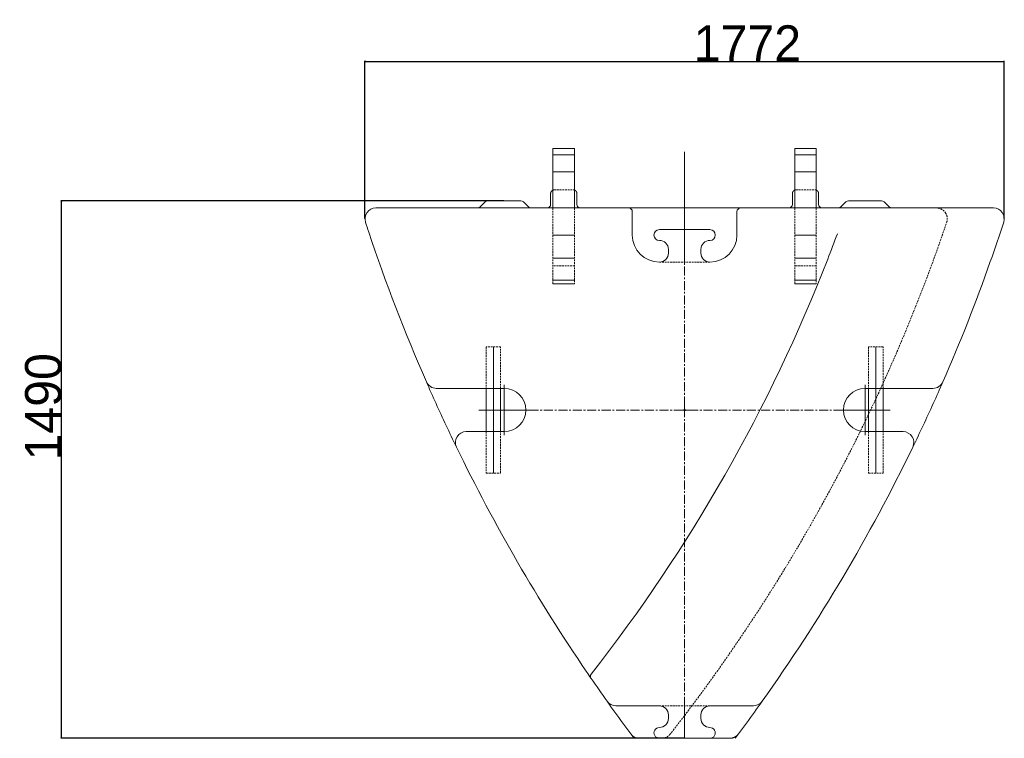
# Model space of a CAD drawing. Extents: x 0 to 59450, y 0 to 42050.
# Tile 203 of 256: x 51446 to 54175, y 23788 to 25780. Entities that reach past the tile are written whole.
import ezdxf

# ---------------------------------------------------------------- set-up
doc = ezdxf.new("R2010")
doc.units = 0
doc.header["$LTSCALE"] = 20
doc.header["$MEASUREMENT"] = 0
doc.linetypes.add('CENTER', pattern=[2, 1.25, -0.25, 0.25, -0.25])
doc.linetypes.add('HIDDEN', pattern=[0.375, 0.25, -0.125])
doc.layers.get('0').update_dxf_attribs({"linetype": 'CONTINUOUS'})
doc.layers.get('Defpoints').update_dxf_attribs({"linetype": 'CONTINUOUS'})
doc.dimstyles.new('DXF001', dxfattribs={"dimtxt": 3.1, "dimasz": 2, "dimexe": 2, "dimexo": 0.8, "dimgap": 0.09, "dimtad": 1, "dimdsep": 46, "dimtxsty": 'STANDARD', "dimcen": 0.09, "dimazin": 2, "dimtfac": 0.645161, "dimtdec": 4, "dimtmove": 0, "dimatfit": 3, "dimfxl": 1, "dimtvp": 0.66129, "dimtolj": 1, "dimtzin": 0, "dimarcsym": 0})

# ---------------------------------------------------------------- blocks, each defined once
blk = doc.blocks.new('_OPEN')
at = {"color": 0, "linetype": 'ByBlock', "lineweight": -2}
for p, q in [((-1, 0.166667), (0, 0)), ((0, 0), (-1, -0.166667)), ((0, 0), (-1, 0))]:
    blk.add_line(p, q, dxfattribs=at)
blk = doc.blocks.new('*D80')
at = {"color": 0, "linetype": 'Continuous', "lineweight": -2}
for p, q in [((52402.9, 25228.6), (52402.9, 25665.9)), ((52404.9, 25663.9), (54173, 25663.9)), ((54175, 25228.6), (54175, 25665.9))]:
    blk.add_line(p, q, dxfattribs=at)
at = {"layer": 'Defpoints', "color": 0, "linetype": 'Continuous'}
for p in [(54175, 25663.9), (52402.9, 25227.8), (54175, 25227.8)]:
    blk.add_point(p, dxfattribs=at)
at = {"color": 0, "linetype": 'Continuous', "lineweight": -2, "xscale": 2, "yscale": 2, "zscale": 2, "rotation": 180}
blk.add_blockref('_OPEN', (52402.9, 25663.9), dxfattribs=at)
at = {"color": 0, "linetype": 'Continuous', "lineweight": -2, "xscale": 2, "yscale": 2, "zscale": 2}
blk.add_blockref('_OPEN', (54175, 25663.9), dxfattribs=at)
at = {"color": 0, "linetype": 'Continuous', "lineweight": 13, "insert": (53462.9, 25714), "char_height": 100, "attachment_point": 5}
blk.add_mtext('\\A1;\\A1;1772', dxfattribs=at)
blk = doc.blocks.new('*D81')
at = {"color": 0, "linetype": 'Continuous', "lineweight": -2}
for p, q in [((52788.2, 25277.8), (51559.6, 25277.8)), ((51561.6, 23789.8), (51561.6, 25275.8)), ((53288.2, 23787.8), (51559.6, 23787.8))]:
    blk.add_line(p, q, dxfattribs=at)
at = {"layer": 'Defpoints', "color": 0, "linetype": 'Continuous'}
for p in [(51561.6, 25277.8), (52789, 25277.8), (53289, 23787.8)]:
    blk.add_point(p, dxfattribs=at)
at = {"color": 0, "linetype": 'Continuous', "lineweight": -2, "xscale": 2, "yscale": 2, "zscale": 2}
for p, rotation in [((51561.6, 25277.8), 90), ((51561.6, 23787.8), 270)]:
    blk.add_blockref('_OPEN', p, dxfattribs=dict(at, rotation=rotation))
at = {"color": 0, "linetype": 'Continuous', "lineweight": 13, "insert": (51511.5, 24706.7), "char_height": 100, "attachment_point": 5, "rotation": 90}
blk.add_mtext('\\A1;\\A1;1490', dxfattribs=at)

msp = doc.modelspace()

# ---------------------------------------------------------------- linework, layer by layer
at = {"color": 3, "linetype": 'Continuous', "lineweight": 13}
for p, q in [((52923.957, 25357.784), (52923.957, 25422.784)), ((52923.957, 25422.784), (52983.957, 25422.784)), ((52983.957, 25422.784), (52983.957, 25357.784)), ((53288.957, 25257.784), (53288.957, 25413.139)), ((53593.957, 25357.784), (53593.957, 25422.784)), ((53593.957, 25422.784), (53653.957, 25422.784)), ((53653.957, 25422.784), (53653.957, 25357.784)), ((52983.957, 25405.284), (52923.957, 25405.284)), ((53653.957, 25405.284), (53593.957, 25405.284)), ((52923.957, 25257.784), (52923.957, 25357.784)), ((52983.957, 25357.784), (52923.957, 25357.784)), ((52983.957, 25357.784), (52923.957, 25357.784)), ((52983.957, 25357.784), (52983.957, 25257.784)), ((53593.957, 25257.784), (53593.957, 25357.784)), ((53653.957, 25357.784), (53593.957, 25357.784)), ((53653.957, 25357.784), (53593.957, 25357.784)), ((53653.957, 25357.784), (53653.957, 25257.784)), ((52923.957, 25307.136), (52923.796, 25307.074)), ((53593.957, 25307.136), (53593.796, 25307.074)), ((52721.886, 25260.713), (52736.028, 25274.855)), ((52743.099, 25277.784), (52834.815, 25277.784)), ((52841.886, 25274.855), (52856.028, 25260.713)), ((52917.494, 25297.784), (52917.494, 25267.784)), ((52990.419, 25297.784), (52990.418, 25297.905)), ((52990.419, 25267.784), (52990.419, 25297.784)), ((53587.494, 25297.784), (53587.494, 25267.784)), ((53660.419, 25297.784), (53660.418, 25297.905)), ((53660.419, 25267.784), (53660.419, 25297.784)), ((53721.886, 25260.713), (53736.028, 25274.855)), ((53743.099, 25277.784), (53834.815, 25277.784)), ((53841.886, 25274.855), (53856.028, 25260.713)), ((52432.901, 25257.784), (53133.957, 25257.784)), ((52983.957, 25258.009), (52923.957, 25258.009)), ((53133.957, 25257.784), (53173.957, 25257.784)), ((53143.957, 25194.275), (53143.957, 25247.784)), ((53173.957, 25257.784), (53403.957, 25257.784)), ((53288.957, 25197.784), (53288.957, 25257.784)), ((53403.957, 25257.784), (53443.957, 25257.784)), ((53433.957, 25247.784), (53433.957, 25194.275)), ((53443.957, 25257.784), (53443.926, 25257.784)), ((53443.957, 25257.784), (54145.013, 25257.784)), ((53653.957, 25258.009), (53593.957, 25258.009)), ((53143.957, 25182.784), (53143.957, 25194.275)), ((53218.957, 25197.784), (53358.957, 25197.784)), ((53288.957, 25167.784), (53288.957, 25197.784)), ((53433.957, 25194.275), (53433.957, 25182.784)), ((52983.957, 25182.202), (52923.957, 25182.202)), ((53288.957, 25142.784), (53288.957, 25167.784)), ((53653.957, 25182.202), (53593.957, 25182.202)), ((53243.957, 25132.784), (53243.957, 25142.784)), ((53288.957, 25132.784), (53288.957, 25142.784)), ((53333.957, 25142.784), (53333.957, 25132.784)), ((52983.957, 25118.722), (52923.957, 25118.722)), ((53288.957, 25107.784), (53288.957, 25132.784)), ((53653.957, 25118.722), (53593.957, 25118.722)), ((52983.957, 25057.784), (52923.957, 25057.784)), ((52983.957, 25057.784), (52923.957, 25057.784)), ((52983.957, 25057.784), (52923.957, 25057.784)), ((52983.957, 25057.784), (52923.957, 25057.784)), ((53653.957, 25057.784), (53593.957, 25057.784)), ((53653.957, 25057.784), (53593.957, 25057.784)), ((53653.957, 25057.784), (53593.957, 25057.784)), ((53653.957, 25057.784), (53593.957, 25057.784)), ((52983.957, 25047.784), (52923.957, 25047.784)), ((53653.957, 25047.784), (53593.957, 25047.784)), ((52758.957, 24872.784), (52758.957, 24522.784)), ((53818.957, 24872.784), (53818.957, 24522.784)), ((52600.576, 24757.784), (52788.957, 24757.784)), ((52738.957, 24757.784), (52738.957, 24637.784)), ((52778.957, 24637.784), (52778.957, 24757.784)), ((52788.957, 24697.784), (52788.957, 24767.784)), ((53788.957, 24697.784), (53788.957, 24767.784)), ((53788.957, 24757.784), (53977.338, 24757.784)), ((53798.957, 24757.784), (53798.957, 24637.784)), ((53838.957, 24637.784), (53838.957, 24757.784)), ((53288.957, 24697.784), (53288.957, 24710.284)), ((52788.957, 24697.784), (52718.957, 24697.784)), ((52788.957, 24697.784), (52858.957, 24697.784)), ((52788.957, 24697.784), (52788.957, 24627.784)), ((53288.957, 24697.784), (53276.457, 24697.784)), ((53288.957, 24697.784), (53301.457, 24697.784)), ((53288.957, 24697.784), (53288.957, 24685.284)), ((53788.957, 24697.784), (53718.957, 24697.784)), ((53788.957, 24697.784), (53858.957, 24697.784)), ((53788.957, 24697.784), (53788.957, 24627.784)), ((52788.957, 24637.784), (52683.587, 24637.784)), ((53894.327, 24637.784), (53788.957, 24637.784)), ((53098.483, 23877.784), (53218.957, 23877.784)), ((53288.957, 23852.784), (53288.957, 23877.784)), ((53358.957, 23877.784), (53479.43, 23877.784)), ((53243.957, 23842.784), (53243.957, 23852.784)), ((53288.957, 23842.784), (53288.957, 23852.784)), ((53288.957, 23817.784), (53288.957, 23842.784)), ((53333.957, 23852.784), (53333.957, 23842.784)), ((53148.957, 23787.784), (53139.93, 23799.857)), ((53288.957, 23787.784), (53288.957, 23817.784)), ((53428.957, 23787.784), (53437.983, 23799.857)), ((53437.983, 23799.857), (53437.434, 23799.143)), ((53218.957, 23787.784), (53163.985, 23787.784)), ((53358.957, 23787.784), (53218.957, 23787.784)), ((53413.928, 23787.784), (53358.957, 23787.784))]:
    msp.add_line(p, q, dxfattribs=at)
at = {"color": 3, "linetype": 'HIDDEN', "lineweight": 13}
for p, q in [((52927.494, 25307.784), (52927.449, 25307.784)), ((52927.494, 25307.784), (52980.419, 25307.784)), ((52983.957, 25307.139), (52983.889, 25307.164)), ((53597.495, 25307.784), (53597.449, 25307.784)), ((53597.494, 25307.784), (53650.419, 25307.784)), ((53653.957, 25307.139), (53653.889, 25307.164)), ((52923.957, 25057.784), (52923.957, 25257.784)), ((52983.957, 25257.784), (52983.957, 25057.784)), ((53593.957, 25057.784), (53593.957, 25257.784)), ((53653.957, 25257.784), (53653.957, 25057.784)), ((52983.957, 25097.784), (52923.957, 25097.784)), ((53358.957, 25107.784), (53218.957, 25107.784)), ((53653.957, 25097.784), (53593.957, 25097.784)), ((52923.957, 25047.784), (52923.957, 25057.784)), ((52983.957, 25057.784), (52983.957, 25047.784)), ((53593.957, 25047.784), (53593.957, 25057.784)), ((53653.957, 25057.784), (53653.957, 25047.784)), ((52923.957, 25047.784), (52983.957, 25047.784)), ((53593.957, 25047.784), (53653.957, 25047.784)), ((52778.957, 24872.784), (52738.957, 24872.784)), ((52738.957, 24872.784), (52738.957, 24757.784)), ((52778.957, 24757.784), (52778.957, 24872.784)), ((53838.957, 24872.784), (53798.957, 24872.784)), ((53798.957, 24872.784), (53798.957, 24757.784)), ((53838.957, 24757.784), (53838.957, 24872.784)), ((52738.957, 24637.784), (52738.957, 24522.784)), ((52778.957, 24522.784), (52778.957, 24637.784)), ((53798.957, 24637.784), (53798.957, 24522.784)), ((53838.957, 24522.784), (53838.957, 24637.784)), ((52738.957, 24522.784), (52778.957, 24522.784)), ((53798.957, 24522.784), (53838.957, 24522.784)), ((53218.957, 23877.784), (53358.957, 23877.784))]:
    msp.add_line(p, q, dxfattribs=at)
at = {"color": 3, "linetype": 'CENTER', "lineweight": 13}
for p, q in [((53288.957, 24710.284), (53288.957, 25107.784)), ((52858.957, 24697.784), (53276.457, 24697.784)), ((53288.957, 23877.784), (53288.957, 24685.284)), ((53301.457, 24697.784), (53718.957, 24697.784))]:
    msp.add_line(p, q, dxfattribs=at)
at = {"color": 3, "linetype": 'Continuous', "lineweight": 13}
msp.add_circle((53288.957, 24697.784), 2.5, dxfattribs=at)
for centre, radius, start, end in [((52927.244, 25297.861), 9.742, 171.311633, 172.336048), ((52927.846, 25297.749), 10.353, 170.25397, 171.202712), ((52927.156, 25297.867), 9.654, 169.225666, 170.249047), ((52926.928, 25297.922), 9.419, 168.243465, 169.296364), ((52927.169, 25297.866), 9.666, 167.181672, 168.205949), ((52927.292, 25297.837), 9.793, 166.167299, 167.177178), ((52927.281, 25297.834), 9.783, 165.124936, 166.136176), ((52927.301, 25297.832), 9.803, 164.133685, 165.143083), ((52927.362, 25297.808), 9.868, 163.096619, 164.099208), ((52927.409, 25297.796), 9.916, 162.110285, 163.10803), ((52927.443, 25297.78), 9.954, 161.086951, 162.080926), ((52927.476, 25297.771), 9.988, 160.107553, 161.098145), ((52927.512, 25297.752), 10.028, 159.091564, 160.078258), ((52927.543, 25297.742), 10.061, 158.117719, 159.101277), ((52927.572, 25297.726), 10.093, 157.112675, 158.093133), ((52927.597, 25297.717), 10.121, 156.144324, 157.122262), ((52927.62, 25297.702), 10.147, 155.141636, 156.117039), ((52927.641, 25297.695), 10.169, 154.183834, 155.157257), ((52927.656, 25297.681), 10.189, 153.180544, 154.152083), ((52927.671, 25297.677), 10.204, 152.227622, 153.197759), ((52927.681, 25297.666), 10.218, 151.228496, 152.197393), ((52927.69, 25297.664), 10.227, 150.274889, 151.242965), ((52927.694, 25297.657), 10.233, 149.286071, 150.253562), ((52927.697, 25297.658), 10.236, 148.330276, 149.297536), ((52927.695, 25297.654), 10.236, 147.339097, 148.306428), ((52927.692, 25297.659), 10.232, 146.384286, 147.351976), ((52927.684, 25297.659), 10.224, 145.391665, 146.360084), ((52927.677, 25297.668), 10.214, 144.440177, 145.409542), ((52927.662, 25297.673), 10.199, 143.44386, 144.414607), ((52927.651, 25297.685), 10.183, 142.488118, 143.460391), ((52927.631, 25297.695), 10.161, 141.49215, 142.466449), ((52927.615, 25297.711), 10.138, 140.530872, 141.50727), ((52927.591, 25297.726), 10.11, 139.530797, 140.509858), ((52927.572, 25297.747), 10.082, 138.567525, 139.549235), ((52927.544, 25297.766), 10.048, 137.558024, 138.542994), ((52927.521, 25297.791), 10.015, 136.589328, 137.577508), ((52927.489, 25297.816), 9.974, 135.573716, 136.565828), ((52927.466, 25297.844), 9.938, 134.59831, 135.594044), ((52927.433, 25297.872), 9.895, 133.575609, 134.575544), ((52927.405, 25297.906), 9.851, 132.592383, 133.596816), ((52927.363, 25297.946), 9.793, 131.560952, 132.571306), ((52927.356, 25297.959), 9.779, 130.568284, 131.580084), ((52927.369, 25297.936), 9.805, 129.532068, 130.541254), ((52927.393, 25297.912), 9.838, 128.539331, 129.545068), ((52927.42, 25297.868), 9.89, 127.506174, 128.506813), ((52927.446, 25297.838), 9.93, 126.522145, 127.518843), ((52927.464, 25297.805), 9.967, 125.499675, 126.49264), ((52927.485, 25297.779), 10, 124.520738, 125.510578), ((52927.5, 25297.749), 10.034, 123.506747, 124.493333), ((52927.517, 25297.727), 10.061, 122.534927, 123.518925), ((52927.527, 25297.702), 10.087, 121.523437, 122.504904), ((52927.54, 25297.685), 10.108, 120.559289, 121.538808), ((52927.545, 25297.667), 10.127, 119.552557, 120.53024), ((52927.555, 25297.655), 10.141, 118.590906, 119.56725), ((52927.556, 25297.642), 10.154, 117.589961, 118.565154), ((52927.561, 25297.638), 10.16, 116.626402, 117.600946), ((52927.559, 25297.633), 10.164, 115.630172, 116.604309), ((52927.562, 25297.632), 10.165, 114.66928, 115.643322), ((52927.555, 25297.636), 10.159, 113.66882, 114.64334), ((52927.556, 25297.643), 10.153, 112.710628, 113.685683), ((52927.553, 25297.638), 10.157, 111.710866, 112.685311), ((52976.356, 25287.946), 20.643, 67.634897, 68.396031), ((52981.353, 25299.872), 7.713, 66.6978, 68.253177), ((52980.987, 25298.999), 8.66, 65.858598, 66.758133), ((52972.654, 25281.412), 28.12, 64.805598, 65.021376), ((52980.131, 25297.289), 10.57, 64.207002, 64.841912), ((52981.055, 25299.089), 8.547, 63.694776, 64.530929), ((52980.412, 25297.802), 9.986, 62.963324, 63.662753), ((52979.995, 25297.024), 10.869, 62.236638, 62.869072), ((52980.295, 25297.599), 10.22, 61.54673, 62.223411), ((52980.416, 25297.806), 9.981, 60.894136, 61.589904), ((52980.316, 25297.633), 10.18, 60.192353, 60.873432), ((52980.271, 25297.557), 10.269, 59.515757, 60.190367), ((52980.295, 25297.602), 10.218, 58.823057, 59.501279), ((52980.306, 25297.616), 10.2, 58.153887, 58.833411), ((52980.291, 25297.597), 10.224, 57.459341, 58.137317), ((52980.287, 25297.59), 10.232, 56.789796, 57.467093), ((52980.286, 25297.593), 10.23, 56.097274, 56.77481), ((52980.289, 25297.594), 10.227, 55.42854, 56.106215), ((52980.287, 25297.596), 10.227, 54.733545, 55.411237), ((52980.29, 25297.597), 10.225, 54.067234, 54.745091), ((52980.291, 25297.604), 10.219, 53.372674, 54.050896), ((52980.295, 25297.608), 10.213, 52.701738, 53.380373), ((52980.299, 25297.616), 10.204, 52.008928, 52.688115), ((52980.306, 25297.623), 10.194, 51.337656, 52.017441), ((52980.311, 25297.633), 10.183, 50.6426, 51.323167), ((52980.32, 25297.642), 10.17, 49.969597, 50.650962), ((52980.328, 25297.655), 10.156, 49.269737, 49.9521), ((52980.34, 25297.665), 10.14, 48.604317, 49.287669), ((52980.349, 25297.681), 10.122, 47.899058, 48.583624), ((52980.362, 25297.693), 10.104, 47.220897, 47.906643), ((52980.375, 25297.71), 10.083, 46.52282, 47.20999), ((52980.391, 25297.725), 10.062, 45.841963, 46.530499), ((52980.406, 25297.743), 10.038, 45.140773, 45.830944), ((52980.424, 25297.758), 10.015, 44.459784, 45.151499), ((52980.44, 25297.778), 9.989, 43.751826, 44.445367), ((52980.46, 25297.795), 9.964, 43.063829, 43.759101), ((52980.48, 25297.818), 9.932, 42.351614, 43.048948), ((52980.501, 25297.833), 9.907, 41.666507, 42.36569), ((52980.522, 25297.855), 9.877, 40.950315, 41.651594), ((52980.547, 25297.874), 9.846, 40.260346, 40.963835), ((52980.575, 25297.902), 9.806, 39.536122, 40.2425), ((52980.59, 25297.911), 9.789, 38.841893, 39.549513), ((52980.587, 25297.914), 9.789, 38.113579, 38.821131), ((52980.574, 25297.9), 9.808, 37.422924, 38.129193), ((52980.54, 25297.879), 9.847, 36.694449, 37.397923), ((52980.518, 25297.859), 9.878, 36.008384, 36.709721), ((52980.491, 25297.846), 9.907, 35.280548, 35.979889), ((52980.472, 25297.829), 9.932, 34.598977, 35.296563), ((52980.446, 25297.817), 9.96, 33.878373, 34.574031), ((52980.428, 25297.802), 9.984, 33.193247, 33.887296), ((52980.405, 25297.791), 10.009, 32.48325, 33.175632), ((52980.389, 25297.779), 10.029, 31.801989, 32.492976), ((52980.368, 25297.77), 10.051, 31.091757, 31.781295), ((52980.354, 25297.76), 10.069, 30.412442, 31.100787), ((52980.336, 25297.753), 10.088, 29.705603, 30.392734), ((52980.325, 25297.744), 10.102, 29.035834, 29.721983), ((52980.309, 25297.74), 10.118, 28.32381, 29.00898), ((52980.3, 25297.733), 10.129, 27.652565, 28.336966), ((52980.289, 25297.73), 10.14, 26.951769, 27.63543), ((52980.281, 25297.725), 10.149, 26.27432, 26.957427), ((52980.274, 25297.725), 10.156, 25.573601, 26.256209), ((52980.27, 25297.72), 10.161, 24.906613, 25.588886), ((52980.265, 25297.722), 10.165, 24.203276, 24.885292), ((52980.264, 25297.72), 10.167, 23.531634, 24.213533), ((52980.263, 25297.723), 10.166, 22.831532, 23.513417), ((52980.265, 25297.721), 10.165, 22.163034, 22.845023), ((52980.268, 25297.726), 10.161, 21.463818, 22.146036), ((52980.273, 25297.726), 10.156, 20.787365, 21.469905), ((52980.28, 25297.732), 10.148, 20.090365, 20.773377), ((52980.288, 25297.733), 10.14, 19.414319, 20.097871), ((52980.299, 25297.739), 10.128, 18.718991, 19.403257), ((52980.31, 25297.741), 10.117, 18.043004, 18.728028), ((52980.324, 25297.749), 10.101, 17.338328, 18.024307), ((52980.338, 25297.751), 10.086, 16.663459, 17.350409), ((52980.355, 25297.76), 10.067, 15.958025, 16.646164), ((52980.373, 25297.762), 10.05, 15.282434, 15.97176), ((52980.394, 25297.772), 10.027, 14.572602, 15.263365), ((52980.415, 25297.774), 10.006, 13.897108, 14.589248), ((52980.438, 25297.783), 9.981, 13.18574, 13.879486), ((52980.463, 25297.787), 9.957, 12.499434, 13.19484), ((52980.492, 25297.796), 9.926, 11.786087, 12.483574), ((52980.515, 25297.798), 9.903, 11.10366, 11.802665), ((52980.534, 25297.805), 9.883, 10.384907, 11.085174), ((52980.521, 25297.802), 9.896, 9.691291, 10.390616), ((52980.473, 25297.796), 9.945, 8.982605, 9.678414), ((52980.432, 25297.789), 9.987, 8.292232, 8.985118), ((53597.244, 25297.861), 9.741, 171.311626, 172.336054), ((53597.846, 25297.749), 10.354, 170.253998, 171.202683), ((53597.156, 25297.867), 9.654, 169.225668, 170.249046), ((53596.928, 25297.922), 9.419, 168.243458, 169.296371), ((53597.169, 25297.866), 9.666, 167.181671, 168.205949), ((53597.292, 25297.837), 9.793, 166.167301, 167.177176), ((53597.281, 25297.834), 9.783, 165.124936, 166.136176), ((53597.301, 25297.832), 9.803, 164.133684, 165.143083), ((53597.362, 25297.808), 9.868, 163.096619, 164.099208), ((53597.409, 25297.796), 9.916, 162.110286, 163.10803), ((53597.443, 25297.78), 9.954, 161.086951, 162.080926), ((53597.476, 25297.771), 9.988, 160.107553, 161.098145), ((53597.512, 25297.752), 10.028, 159.091564, 160.078258), ((53597.543, 25297.742), 10.061, 158.117719, 159.101277), ((53597.572, 25297.726), 10.093, 157.112675, 158.093133), ((53597.597, 25297.717), 10.121, 156.144324, 157.122262), ((53597.62, 25297.702), 10.147, 155.141636, 156.117039), ((53597.641, 25297.695), 10.169, 154.183834, 155.157257), ((53597.656, 25297.681), 10.189, 153.180544, 154.152083), ((53597.671, 25297.677), 10.204, 152.227622, 153.197759), ((53597.681, 25297.666), 10.218, 151.228496, 152.197393), ((53597.69, 25297.664), 10.227, 150.274889, 151.242965), ((53597.694, 25297.657), 10.233, 149.286071, 150.253562), ((53597.697, 25297.658), 10.236, 148.330276, 149.297536), ((53597.695, 25297.654), 10.236, 147.339097, 148.306428), ((53597.692, 25297.659), 10.232, 146.384286, 147.351976), ((53597.684, 25297.659), 10.224, 145.391665, 146.360084), ((53597.677, 25297.668), 10.214, 144.440177, 145.409542), ((53597.662, 25297.673), 10.199, 143.44386, 144.414607), ((53597.651, 25297.685), 10.183, 142.488118, 143.460391), ((53597.631, 25297.695), 10.161, 141.49215, 142.466449), ((53597.615, 25297.711), 10.138, 140.530872, 141.50727), ((53597.591, 25297.726), 10.11, 139.530797, 140.509858), ((53597.572, 25297.747), 10.082, 138.567525, 139.549235), ((53597.544, 25297.766), 10.048, 137.558024, 138.542994), ((53597.521, 25297.791), 10.015, 136.589328, 137.577508), ((53597.489, 25297.816), 9.974, 135.573716, 136.565828), ((53597.466, 25297.844), 9.938, 134.59831, 135.594044), ((53597.433, 25297.872), 9.895, 133.575609, 134.575544), ((53597.405, 25297.906), 9.851, 132.592383, 133.596816), ((53597.363, 25297.946), 9.793, 131.560952, 132.571306), ((53597.356, 25297.959), 9.779, 130.568284, 131.580084), ((53597.369, 25297.936), 9.805, 129.532068, 130.541254), ((53597.393, 25297.912), 9.838, 128.539331, 129.545068), ((53597.42, 25297.868), 9.89, 127.506174, 128.506813), ((53597.446, 25297.838), 9.93, 126.522145, 127.518843), ((53597.464, 25297.805), 9.967, 125.499675, 126.49264), ((53597.485, 25297.779), 10, 124.520738, 125.510578), ((53597.5, 25297.749), 10.034, 123.506747, 124.493333), ((53597.517, 25297.727), 10.061, 122.534927, 123.518925), ((53597.527, 25297.702), 10.087, 121.523437, 122.504904), ((53597.54, 25297.685), 10.108, 120.559289, 121.538808), ((53597.545, 25297.667), 10.127, 119.552557, 120.53024), ((53597.555, 25297.655), 10.141, 118.590906, 119.56725), ((53597.556, 25297.642), 10.154, 117.589961, 118.565154), ((53597.561, 25297.638), 10.16, 116.626402, 117.600946), ((53597.559, 25297.633), 10.164, 115.630172, 116.604309), ((53597.562, 25297.632), 10.165, 114.66928, 115.643322), ((53597.555, 25297.636), 10.159, 113.66882, 114.64334), ((53597.556, 25297.643), 10.153, 112.710628, 113.685683), ((53597.553, 25297.638), 10.157, 111.710866, 112.685311), ((53646.352, 25287.935), 20.655, 67.63511, 68.395819), ((53651.352, 25299.868), 7.717, 66.700761, 68.255272), ((53650.985, 25298.995), 8.664, 65.857124, 66.75622), ((53642.652, 25281.404), 28.127, 64.807911, 65.02365), ((53650.13, 25297.285), 10.574, 64.211543, 64.846203), ((53651.053, 25299.086), 8.551, 63.694939, 64.530765), ((53650.412, 25297.799), 9.989, 62.967637, 63.666839), ((53649.994, 25297.02), 10.873, 62.238924, 62.871188), ((53650.294, 25297.597), 10.223, 61.546812, 62.223329), ((53650.416, 25297.804), 9.982, 60.898353, 61.593976), ((53650.315, 25297.631), 10.183, 60.194736, 60.875706), ((53650.273, 25297.556), 10.269, 59.523994, 60.198524), ((53650.295, 25297.601), 10.219, 58.823082, 59.501254), ((53650.306, 25297.615), 10.201, 58.160412, 58.839912), ((53650.292, 25297.598), 10.223, 57.46082, 58.138805), ((53650.288, 25297.589), 10.233, 56.792349, 57.469682), ((53650.288, 25297.593), 10.229, 56.103805, 56.781409), ((53650.291, 25297.596), 10.226, 55.432408, 56.110179), ((53650.288, 25297.598), 10.226, 54.733482, 55.4113), ((53650.292, 25297.599), 10.222, 54.071008, 54.749021), ((53650.293, 25297.605), 10.217, 53.375383, 54.053792), ((53650.298, 25297.61), 10.209, 52.705416, 53.384266), ((53650.302, 25297.619), 10.2, 52.012555, 52.691989), ((53650.309, 25297.625), 10.191, 51.340455, 52.020516), ((53650.314, 25297.637), 10.178, 50.639465, 51.320338), ((53650.324, 25297.645), 10.166, 49.9761, 50.6578), ((53650.332, 25297.66), 10.15, 49.273163, 49.955891), ((53650.343, 25297.67), 10.134, 48.597436, 49.281182), ((53650.355, 25297.686), 10.115, 47.90238, 48.587371), ((53650.368, 25297.698), 10.097, 47.227364, 47.913563), ((53650.38, 25297.716), 10.075, 46.519338, 47.206993), ((53650.396, 25297.729), 10.055, 45.844988, 46.534035), ((53650.412, 25297.75), 10.029, 45.137179, 45.827892), ((53650.429, 25297.764), 10.007, 44.456161, 45.148443), ((53650.447, 25297.785), 9.98, 43.748124, 44.442263), ((53650.467, 25297.802), 9.953, 43.063331, 43.759227), ((53650.487, 25297.824), 9.924, 42.348073, 43.046061), ((53650.508, 25297.841), 9.897, 41.662647, 42.362508), ((53650.528, 25297.862), 9.867, 40.943274, 41.645258), ((53650.554, 25297.881), 9.836, 40.253297, 40.957517), ((53650.583, 25297.909), 9.795, 39.532106, 40.239243), ((53650.593, 25297.915), 9.784, 38.835046, 39.543024), ((53650.58, 25297.91), 9.797, 38.107204, 38.814187), ((53650.563, 25297.893), 9.821, 37.416729, 38.122091), ((53650.532, 25297.874), 9.857, 36.691037, 37.39377), ((53650.508, 25297.855), 9.887, 35.995467, 36.696137), ((53650.484, 25297.841), 9.916, 35.280882, 35.979554), ((53650.463, 25297.825), 9.942, 34.592705, 35.28964), ((53650.439, 25297.813), 9.969, 33.87476, 34.569809), ((53650.421, 25297.798), 9.992, 33.193536, 33.887007), ((53650.398, 25297.787), 10.017, 32.480955, 33.17279), ((53650.382, 25297.775), 10.037, 31.798238, 32.488705), ((53650.362, 25297.766), 10.059, 31.092001, 31.781051), ((53650.348, 25297.756), 10.075, 30.412671, 31.100557), ((53650.331, 25297.75), 10.093, 29.708189, 30.394891), ((53650.319, 25297.741), 10.108, 29.029584, 29.715333), ((53650.305, 25297.737), 10.123, 28.330422, 29.015222), ((53650.295, 25297.731), 10.134, 27.650513, 28.334572), ((53650.285, 25297.728), 10.145, 26.951925, 27.635274), ((53650.278, 25297.723), 10.153, 26.280817, 26.963639), ((53650.27, 25297.723), 10.16, 25.577988, 26.26034), ((53650.267, 25297.719), 10.165, 24.906728, 25.588771), ((53650.263, 25297.721), 10.168, 24.203377, 24.885191), ((53650.261, 25297.718), 10.17, 23.536052, 24.217775), ((53650.261, 25297.721), 10.169, 22.83596, 23.517696), ((53650.264, 25297.721), 10.167, 22.163097, 22.84496), ((53650.267, 25297.725), 10.162, 21.463867, 22.145987), ((53650.273, 25297.724), 10.157, 20.797944, 21.48041), ((53650.279, 25297.731), 10.149, 20.09039, 20.773353), ((53650.287, 25297.732), 10.141, 19.41879, 20.102315), ((53650.299, 25297.738), 10.128, 18.723469, 19.407733), ((53650.31, 25297.741), 10.116, 18.042995, 18.728037), ((53650.324, 25297.748), 10.101, 17.342822, 18.028841), ((53650.339, 25297.751), 10.086, 16.667959, 17.354971), ((53650.356, 25297.759), 10.067, 15.961199, 16.649425), ((53650.375, 25297.762), 10.048, 15.288224, 15.97765), ((53650.395, 25297.771), 10.026, 14.575911, 15.266774), ((53650.417, 25297.774), 10.004, 13.897036, 14.589319), ((53650.441, 25297.783), 9.979, 13.189116, 13.883109), ((53650.465, 25297.787), 9.955, 12.503981, 13.199538), ((53650.489, 25297.795), 9.929, 11.789811, 12.487127), ((53650.519, 25297.799), 9.899, 11.103511, 11.802814), ((53650.557, 25297.809), 9.86, 10.387827, 11.089806), ((53650.557, 25297.807), 9.86, 9.693814, 10.395779), ((53650.519, 25297.804), 9.898, 8.975499, 9.674619), ((53650.474, 25297.795), 9.944, 8.290761, 8.986589), ((52743.099, 25267.784), 10, 90, 135), ((52834.815, 25267.784), 10, 45, 90), ((52938.829, 25297.331), 21.34, 177.73465, 178.785069), ((52925.511, 25297.978), 8.007, 176.452254, 178.589802), ((52926.764, 25297.909), 9.262, 175.306454, 176.506744), ((52948.787, 25295.463), 31.417, 173.870697, 174.146579), ((52928.344, 25297.674), 10.855, 173.069241, 173.952394), ((52926.127, 25298.014), 8.614, 172.354493, 173.539843), ((52980.388, 25297.786), 10.03, 7.584568, 8.274401), ((52980.346, 25297.779), 10.073, 6.905054, 7.592095), ((52980.299, 25297.777), 10.12, 6.199424, 6.883269), ((52980.255, 25297.771), 10.164, 5.522039, 6.203053), ((52980.207, 25297.769), 10.212, 4.831397, 5.509383), ((52980.16, 25297.765), 10.259, 4.156077, 4.831111), ((52980.101, 25297.764), 10.319, 3.467681, 4.139033), ((52980.187, 25297.767), 10.232, 2.803325, 3.480665), ((52980.461, 25297.781), 9.958, 2.100708, 2.796947), ((52980.564, 25297.78), 9.855, 1.424609, 2.127994), ((52980.5, 25297.783), 9.919, 0.703535, 1.40161), ((53608.798, 25297.334), 21.308, 177.738271, 178.790231), ((53595.5, 25297.979), 7.997, 176.45275, 178.59314), ((53596.762, 25297.909), 9.26, 175.306321, 176.506877), ((53618.895, 25295.451), 31.527, 173.871175, 174.146101), ((53598.344, 25297.674), 10.856, 173.069265, 173.95237), ((53596.125, 25298.015), 8.612, 172.354381, 173.539954), ((53650.407, 25297.79), 10.011, 7.573819, 8.265045), ((53650.35, 25297.781), 10.069, 6.896143, 7.583379), ((53650.285, 25297.777), 10.134, 6.190482, 6.87336), ((53650.229, 25297.77), 10.19, 5.518708, 6.197917), ((53650.17, 25297.768), 10.249, 4.81892, 5.494379), ((53650.097, 25297.76), 10.323, 4.158539, 4.829392), ((53649.989, 25297.757), 10.431, 3.466895, 4.130991), ((53650.104, 25297.762), 10.315, 2.806621, 3.478408), ((53650.481, 25297.78), 9.938, 2.114205, 2.811835), ((53650.614, 25297.78), 9.805, 1.432648, 2.13948), ((53650.516, 25297.782), 9.903, 0.712336, 1.411594), ((53743.099, 25267.784), 10, 90, 135), ((53834.815, 25267.784), 10, 45, 90), ((52432.901, 25227.784), 30, 90, 198.11804), ((52714.815, 25267.784), 10, 270, 315), ((52863.099, 25267.784), 10, 225, 270), ((52907.495, 25267.784), 10, 269.998607, 359.998815), ((52907.452, 25267.826), 10.06, 316.570497, 318.142606), ((52907.443, 25267.825), 10.066, 318.184479, 319.754407), ((53000.419, 25267.784), 10, 180.000508, 270.002815), ((53133.957, 25247.784), 10, 0, 90), ((53443.957, 25247.784), 10, 90, 180), ((53445.29, 25236.884), 20.982, 96.992386, 97.202132), ((53443.707, 25249.992), 7.778, 96.738214, 97.169596), ((53443.816, 25249.078), 8.698, 96.499359, 96.7489), ((53446.011, 25228.768), 29.127, 96.207881, 96.265643), ((53444.014, 25247.153), 10.633, 96.050001, 96.224888), ((53443.807, 25249.233), 8.543, 95.905448, 96.136896), ((53443.954, 25247.787), 9.997, 95.702253, 95.895124), ((53444.039, 25246.903), 10.885, 95.508015, 95.681862), ((53443.974, 25247.571), 10.213, 95.321913, 95.50798), ((53443.948, 25247.838), 9.946, 95.120611, 95.311972), ((53443.969, 25247.634), 10.151, 94.949011, 95.135891), ((53443.974, 25247.56), 10.225, 94.759199, 94.944055), ((53443.967, 25247.614), 10.17, 94.558176, 94.743687), ((53443.968, 25247.64), 10.144, 94.391438, 94.577093), ((53443.968, 25247.616), 10.168, 94.192406, 94.377188), ((53443.968, 25247.615), 10.17, 94.009685, 94.193992), ((53443.968, 25247.612), 10.172, 93.824866, 94.008754), ((53443.967, 25247.623), 10.161, 93.641507, 93.825104), ((53443.967, 25247.614), 10.17, 93.455108, 93.638163), ((53443.966, 25247.62), 10.165, 93.268872, 93.451594), ((53443.966, 25247.616), 10.168, 93.081839, 93.264062), ((53443.967, 25247.622), 10.162, 92.911566, 93.093476), ((53443.966, 25247.618), 10.167, 92.722813, 92.90422), ((53443.965, 25247.624), 10.16, 92.533077, 92.714175), ((53443.966, 25247.62), 10.164, 92.36041, 92.541017), ((53443.964, 25247.627), 10.158, 92.168935, 92.34924), ((53443.965, 25247.626), 10.158, 91.995269, 92.175086), ((53443.965, 25247.636), 10.148, 91.82059, 92.000116), ((53443.963, 25247.63), 10.155, 91.625942, 91.804999), ((53443.963, 25247.639), 10.145, 91.449485, 91.628246), ((53443.963, 25247.637), 10.147, 91.272205, 91.450466), ((53443.963, 25247.65), 10.134, 91.093865, 91.271889), ((53443.963, 25247.654), 10.13, 90.914323, 91.09201), ((53443.962, 25247.653), 10.131, 90.734004, 90.911262), ((53443.962, 25247.629), 10.155, 90.553525, 90.729847), ((53443.963, 25247.676), 10.108, 90.389566, 90.56626), ((53443.962, 25247.782), 10.002, 90.205688, 90.383846), ((53577.495, 25267.784), 10, 269.99853, 359.998892), ((53670.419, 25267.784), 10, 179.999737, 270.000263), ((53714.815, 25267.784), 10, 270, 315), ((53863.099, 25267.784), 10, 225, 270), ((54145.013, 25227.784), 30, 341.88196, 450), ((57108.957, 26757.784), 4950, 198.11803, 198.45137), ((49468.957, 26757.784), 4950, 340.54323, 341.88197), ((57108.957, 26757.784), 4950, 198.45137, 203.60359), ((53218.957, 25182.784), 15, 90, 270), ((53358.957, 25182.784), 15, 270, 450), ((53218.957, 25182.784), 75, 180, 270), ((53218.957, 25142.784), 25, 0, 90), ((53358.957, 25142.784), 25, 90, 180), ((53358.957, 25182.784), 75, 270, 360), ((49468.957, 26757.784), 4525, 338.72511, 339.67707), ((49468.957, 26757.784), 4525, 321.9023, 338.72511), ((53218.957, 25132.784), 25, 270, 360), ((53358.957, 25132.784), 25, 180, 270), ((49468.957, 26757.784), 4950, 336.39641, 340.54323), ((52600.576, 24787.784), 30, 203.60359, 270), ((57108.957, 26757.784), 4950, 203.60359, 204.36837), ((52788.957, 24697.784), 60, 270, 450), ((53788.957, 24697.784), 60, 90, 270), ((53977.338, 24787.784), 30, 270, 336.39641), ((49468.957, 26757.784), 4950, 335.63163, 336.39641), ((57108.957, 26757.784), 4950, 204.36837, 205.1378), ((49468.957, 26757.784), 4950, 334.8622, 335.63163), ((57108.957, 26757.784), 4950, 205.1378, 205.91211), ((49468.957, 26757.784), 4950, 334.08789, 334.8622), ((52683.587, 24607.784), 30, 90, 205.91211), ((53894.327, 24607.784), 30, 334.08789, 450), ((57108.957, 26757.784), 4950, 205.91211, 214.25764), ((49468.957, 26757.784), 4950, 324.60091, 334.08789), ((57108.957, 26757.784), 4950, 214.25764, 214.50095), ((53037.82, 23959.67), 10, 141.9023, 214.50095), ((57108.957, 26757.784), 4950, 214.50095, 215.39909), ((53098.483, 23907.784), 30, 215.39909, 270), ((57108.957, 26757.784), 4950, 215.39909, 216.26093), ((49468.957, 26757.784), 4950, 323.73907, 324.60091), ((53479.43, 23907.784), 30, 270, 324.60091), ((53218.957, 23852.784), 25, 359.99999, 450.00001), ((53358.957, 23852.784), 25, 89.999997, 180), ((57108.957, 26757.784), 4950, 216.26093, 216.69542), ((53218.957, 23842.784), 25, 269.99999, 360.00001), ((53358.957, 23842.784), 25, 179.99999, 270.00001), ((49468.957, 26757.784), 4950, 323.30458, 323.73907), ((53163.985, 23817.784), 30, 216.69541, 270), ((53218.957, 23802.784), 15, 89.999978, 270.00002), ((53358.957, 23802.784), 15, 269.99998, 450.00002), ((53413.748, 23817.958), 30.25, 318.09562, 319.822665), ((53414.303, 23817.474), 29.513, 319.844512, 321.602847), ((53411.875, 23849.051), 61.302, 271.919578, 273.842451), ((53415.041, 23811.229), 23.361, 272.311419, 276.178821), ((53414.805, 23813.971), 26.112, 276.044889, 278.31348), ((53405.173, 23861.638), 74.718, 280.337079, 280.962399), ((53413.488, 23819.015), 31.291, 280.857439, 282.510325), ((53415.055, 23813.595), 25.663, 281.71546, 283.863775), ((53414.065, 23817.449), 29.642, 283.937587, 285.76349), ((53413.299, 23819.703), 32.019, 285.986455, 287.656638), ((53413.831, 23817.988), 30.224, 287.681301, 289.465113), ((53414.102, 23817.389), 29.569, 289.357734, 291.191382), ((53413.893, 23817.863), 30.086, 291.23481, 293.037162), ((53413.805, 23818.072), 30.313, 293.035668, 294.824647), ((53413.841, 23817.933), 30.172, 294.874089, 296.673055), ((53413.882, 23817.897), 30.121, 296.633745, 298.436073), ((53413.828, 23817.944), 30.189, 298.484512, 300.281755), ((53413.826, 23817.97), 30.212, 300.259241, 302.053245), ((53413.795, 23817.97), 30.228, 302.103045, 303.893423), ((53413.814, 23817.97), 30.218, 303.863889, 305.651279), ((53413.77, 23817.981), 30.252, 305.707296, 307.488238), ((53413.778, 23817.988), 30.253, 307.466919, 309.242658), ((53413.72, 23818.014), 30.31, 309.2966, 311.062826), ((53413.755, 23817.992), 30.27, 311.040845, 312.802524), ((53413.747, 23817.959), 30.252, 312.855678, 314.610542), ((53413.706, 23818.016), 30.321, 314.59134, 316.333935), ((53413.474, 23818.187), 30.607, 316.402035, 318.119236)]:
    msp.add_arc(centre, radius, start, end, dxfattribs=at)
at = {"color": 3, "linetype": 'HIDDEN', "lineweight": 13}
for centre, radius, start, end in [((52931.253, 25287.565), 20.888, 110.16498, 110.446377), ((52926.771, 25299.864), 7.798, 109.826523, 110.402136), ((52927.08, 25299.012), 8.703, 109.503851, 109.838656), ((52933.299, 25281.017), 27.742, 109.121476, 109.203271), ((52927.673, 25297.256), 10.557, 108.899521, 109.137189), ((52927.035, 25299.172), 8.537, 108.701698, 109.014824), ((52927.481, 25297.85), 9.933, 108.430683, 108.693615), ((52927.741, 25297.045), 10.778, 108.150109, 108.38853), ((52927.536, 25297.67), 10.121, 107.893643, 108.149096), ((52927.462, 25297.912), 9.868, 107.655541, 107.918598), ((52927.513, 25297.742), 10.045, 107.380663, 107.638689), ((52927.535, 25297.677), 10.114, 107.136018, 107.392001), ((52927.514, 25297.738), 10.049, 106.862965, 107.120702), ((52927.506, 25297.766), 10.02, 106.60638, 106.864933), ((52927.507, 25297.761), 10.026, 106.349106, 106.607396), ((52927.509, 25297.76), 10.026, 106.096574, 106.354878), ((52927.501, 25297.773), 10.012, 105.819542, 106.078215), ((52927.501, 25297.782), 10.003, 105.570426, 105.829307), ((52927.499, 25297.786), 9.999, 105.309123, 105.568073), ((52927.501, 25297.787), 9.998, 105.060031, 105.318985), ((52927.499, 25297.783), 10.002, 104.783188, 105.042079), ((52927.498, 25297.784), 10, 104.525062, 104.783911), ((52927.5, 25297.781), 10.004, 104.272773, 104.531584), ((52927.5, 25297.782), 10.003, 104.014506, 104.273286), ((52927.498, 25297.78), 10.004, 103.740772, 103.999513), ((52927.5, 25297.779), 10.006, 103.491663, 103.750376), ((52927.498, 25297.777), 10.007, 103.217923, 103.476603), ((52927.5, 25297.778), 10.007, 102.971759, 103.230413), ((52927.5, 25297.776), 10.009, 102.710366, 102.968992), ((52927.5, 25297.776), 10.009, 102.451782, 102.710386), ((52927.498, 25297.776), 10.008, 102.180753, 102.439334), ((52927.5, 25297.774), 10.011, 101.931816, 102.190379), ((52927.5, 25297.774), 10.011, 101.673162, 101.931706), ((52927.5, 25297.771), 10.014, 101.411949, 101.670478), ((52927.498, 25297.773), 10.012, 101.143362, 101.401876), ((52927.498, 25297.772), 10.012, 100.884665, 101.143168), ((52927.5, 25297.769), 10.015, 100.63607, 100.894564), ((52927.498, 25297.771), 10.014, 100.367315, 100.625801), ((52927.498, 25297.77), 10.015, 100.108682, 100.367163), ((52927.498, 25297.771), 10.014, 99.852291, 100.110768), ((52927.496, 25297.768), 10.017, 99.579058, 99.837535), ((52927.499, 25297.768), 10.016, 99.335169, 99.593645), ((52927.497, 25297.769), 10.015, 99.066223, 99.324704), ((52927.499, 25297.768), 10.017, 98.820315, 99.078798), ((52927.495, 25297.768), 10.016, 98.538829, 98.797321), ((52927.498, 25297.766), 10.018, 98.293075, 98.551574), ((52927.498, 25297.769), 10.015, 98.038502, 98.297015), ((52927.496, 25297.767), 10.017, 97.767787, 98.02631), ((52927.496, 25297.767), 10.017, 97.511442, 97.769984), ((52927.497, 25297.767), 10.017, 97.255137, 97.513691), ((52927.495, 25297.767), 10.017, 96.986296, 97.244873), ((52927.495, 25297.766), 10.018, 96.730084, 96.988679), ((52927.496, 25297.768), 10.016, 96.47539, 96.734016), ((52927.494, 25297.765), 10.019, 96.205275, 96.463916), ((52927.495, 25297.768), 10.015, 95.951974, 96.210634), ((52927.495, 25297.766), 10.018, 95.694677, 95.953378), ((52927.493, 25297.77), 10.014, 95.427426, 95.68622), ((52927.494, 25297.767), 10.017, 95.172863, 95.431591), ((52927.496, 25297.756), 10.028, 94.917273, 95.175792), ((52927.496, 25297.741), 10.043, 94.650344, 94.908487), ((52927.496, 25297.717), 10.067, 94.383558, 94.641097), ((52927.5, 25297.7), 10.084, 94.14294, 94.400009), ((52927.498, 25297.678), 10.106, 93.862608, 94.119218), ((52927.501, 25297.667), 10.117, 93.622776, 93.879025), ((52927.5, 25297.653), 10.131, 93.356761, 93.612639), ((52927.502, 25297.64), 10.144, 93.103341, 93.358882), ((52927.503, 25297.624), 10.16, 92.849946, 93.105071), ((52927.501, 25297.624), 10.16, 92.584937, 92.839963), ((52927.501, 25297.632), 10.152, 92.331696, 92.586858), ((52927.502, 25297.607), 10.177, 92.078757, 92.33326), ((52927.502, 25297.546), 10.238, 91.813972, 92.066853), ((52927.501, 25297.662), 10.122, 91.572531, 91.82817), ((52927.492, 25297.949), 9.835, 91.302471, 91.565527), ((52927.495, 25297.908), 9.876, 91.049601, 91.311468), ((52927.498, 25297.515), 10.268, 90.774715, 91.026731), ((52927.501, 25297.371), 10.413, 90.534939, 90.783605), ((52927.5, 25297.469), 10.315, 90.279734, 90.530982), ((52980.107, 25284.948), 22.838, 88.80699, 89.217369), ((52980.454, 25299.252), 8.53, 88.300786, 89.139908), ((52980.433, 25298.318), 9.464, 87.847989, 88.33935), ((52979.462, 25278.587), 29.219, 87.273723, 87.39775), ((52980.314, 25296.407), 11.379, 86.940174, 87.292487), ((52980.46, 25298.576), 9.205, 86.661101, 87.12506), ((52980.372, 25297.142), 10.641, 86.246669, 86.638929), ((52980.307, 25296.298), 11.488, 85.839687, 86.19739), ((52980.361, 25297.025), 10.759, 85.460313, 85.844588), ((52980.387, 25297.321), 10.462, 85.076634, 85.473551), ((52980.374, 25297.185), 10.599, 84.683069, 85.074298), ((52980.372, 25297.154), 10.63, 84.297189, 84.686914), ((52980.381, 25297.265), 10.519, 83.892205, 84.286277), ((52980.39, 25297.333), 10.449, 83.503342, 83.900199), ((52980.394, 25297.373), 10.41, 83.103039, 83.50134), ((52980.399, 25297.414), 10.368, 82.704471, 83.104412), ((52980.406, 25297.474), 10.307, 82.296777, 82.699116), ((52980.414, 25297.527), 10.254, 81.896082, 82.300483), ((52980.421, 25297.582), 10.199, 81.487467, 81.894091), ((52980.43, 25297.631), 10.149, 81.08682, 81.495479), ((52980.437, 25297.689), 10.09, 80.661376, 81.07241), ((52980.449, 25297.741), 10.037, 80.266026, 80.679189), ((52980.455, 25297.799), 9.979, 79.831459, 80.247043), ((52980.467, 25297.852), 9.925, 79.42678, 79.844564), ((52980.476, 25297.909), 9.867, 78.999994, 79.420302), ((52980.488, 25297.962), 9.813, 78.585933, 79.008473), ((52980.499, 25298.02), 9.754, 78.154536, 78.579564), ((52980.511, 25298.074), 9.698, 77.732441, 78.159898), ((52980.524, 25298.14), 9.631, 77.292913, 77.723339), ((52980.531, 25298.167), 9.603, 76.869679, 77.301352), ((52980.529, 25298.165), 9.606, 76.428088, 76.859567), ((52980.528, 25298.151), 9.62, 76.013424, 76.444282), ((52980.519, 25298.126), 9.646, 75.562576, 75.992202), ((52980.514, 25298.106), 9.666, 75.136461, 75.56513), ((52980.507, 25298.087), 9.687, 74.700583, 75.128306), ((52980.502, 25298.067), 9.707, 74.276445, 74.703321), ((52980.496, 25298.049), 9.727, 73.843832, 74.26973), ((52980.49, 25298.029), 9.747, 73.417604, 73.842665), ((52980.483, 25298.01), 9.768, 72.986981, 73.411122), ((52980.479, 25297.992), 9.785, 72.571408, 72.994739), ((52980.47, 25297.973), 9.806, 72.130772, 72.553188), ((52980.466, 25297.955), 9.825, 71.717557, 72.139226), ((52980.459, 25297.94), 9.842, 71.289446, 71.710337), ((52980.453, 25297.921), 9.861, 70.87133, 71.291377), ((52980.442, 25297.897), 9.887, 70.435778, 70.854721), ((52980.442, 25297.889), 9.895, 70.032377, 70.450998), ((52980.441, 25297.897), 9.888, 69.593473, 70.012386), ((53601.253, 25287.565), 20.888, 110.16498, 110.446377), ((53596.771, 25299.864), 7.798, 109.826523, 110.402136), ((53597.08, 25299.012), 8.703, 109.503851, 109.838656), ((53603.299, 25281.017), 27.742, 109.121476, 109.203271), ((53597.673, 25297.256), 10.557, 108.899521, 109.137189), ((53597.035, 25299.172), 8.537, 108.701698, 109.014824), ((53597.481, 25297.85), 9.933, 108.430683, 108.693615), ((53597.741, 25297.045), 10.778, 108.150109, 108.38853), ((53597.536, 25297.67), 10.121, 107.893643, 108.149096), ((53597.462, 25297.912), 9.868, 107.655541, 107.918598), ((53597.513, 25297.742), 10.045, 107.380663, 107.638689), ((53597.535, 25297.677), 10.114, 107.136018, 107.392001), ((53597.514, 25297.738), 10.049, 106.862965, 107.120702), ((53597.506, 25297.766), 10.02, 106.60638, 106.864933), ((53597.507, 25297.761), 10.026, 106.349106, 106.607396), ((53597.509, 25297.76), 10.026, 106.096574, 106.354878), ((53597.501, 25297.773), 10.012, 105.819542, 106.078215), ((53597.501, 25297.782), 10.003, 105.570426, 105.829307), ((53597.499, 25297.786), 9.999, 105.309123, 105.568073), ((53597.501, 25297.787), 9.998, 105.060031, 105.318985), ((53597.499, 25297.783), 10.002, 104.783188, 105.042079), ((53597.498, 25297.784), 10, 104.525062, 104.783911), ((53597.5, 25297.781), 10.004, 104.272773, 104.531584), ((53597.5, 25297.782), 10.003, 104.014506, 104.273286), ((53597.498, 25297.78), 10.004, 103.740772, 103.999513), ((53597.5, 25297.779), 10.006, 103.491663, 103.750376), ((53597.498, 25297.777), 10.007, 103.217923, 103.476603), ((53597.5, 25297.778), 10.007, 102.971759, 103.230413), ((53597.5, 25297.776), 10.009, 102.710366, 102.968992), ((53597.5, 25297.776), 10.009, 102.451782, 102.710386), ((53597.498, 25297.776), 10.008, 102.180753, 102.439334), ((53597.5, 25297.774), 10.011, 101.931816, 102.190379), ((53597.5, 25297.774), 10.011, 101.673162, 101.931706), ((53597.5, 25297.771), 10.014, 101.411949, 101.670478), ((53597.498, 25297.773), 10.012, 101.143362, 101.401876), ((53597.498, 25297.772), 10.012, 100.884665, 101.143168), ((53597.5, 25297.769), 10.015, 100.63607, 100.894564), ((53597.498, 25297.771), 10.014, 100.367315, 100.625801), ((53597.498, 25297.77), 10.015, 100.108682, 100.367163), ((53597.498, 25297.771), 10.014, 99.852291, 100.110768), ((53597.496, 25297.768), 10.017, 99.579058, 99.837535), ((53597.499, 25297.768), 10.016, 99.335169, 99.593645), ((53597.497, 25297.769), 10.015, 99.066223, 99.324704), ((53597.499, 25297.768), 10.017, 98.820315, 99.078798), ((53597.495, 25297.768), 10.016, 98.538829, 98.797321), ((53597.498, 25297.766), 10.018, 98.293075, 98.551574), ((53597.498, 25297.769), 10.015, 98.038502, 98.297015), ((53597.496, 25297.767), 10.017, 97.767787, 98.02631), ((53597.496, 25297.767), 10.017, 97.511442, 97.769984), ((53597.497, 25297.767), 10.017, 97.255137, 97.513691), ((53597.495, 25297.767), 10.017, 96.986296, 97.244873), ((53597.495, 25297.766), 10.018, 96.730084, 96.988679), ((53597.496, 25297.768), 10.016, 96.47539, 96.734016), ((53597.494, 25297.765), 10.019, 96.205275, 96.463916), ((53597.495, 25297.768), 10.015, 95.951974, 96.210634), ((53597.495, 25297.766), 10.018, 95.694677, 95.953378), ((53597.493, 25297.77), 10.014, 95.427426, 95.68622), ((53597.494, 25297.767), 10.017, 95.172863, 95.431591), ((53597.496, 25297.756), 10.028, 94.917273, 95.175792), ((53597.496, 25297.741), 10.043, 94.650344, 94.908487), ((53597.496, 25297.717), 10.067, 94.383558, 94.641097), ((53597.5, 25297.7), 10.084, 94.14294, 94.400009), ((53597.498, 25297.678), 10.106, 93.862608, 94.119218), ((53597.501, 25297.667), 10.117, 93.622776, 93.879025), ((53597.5, 25297.653), 10.131, 93.356762, 93.612639), ((53597.502, 25297.64), 10.144, 93.103341, 93.358882), ((53597.503, 25297.624), 10.16, 92.849945, 93.105073), ((53597.501, 25297.624), 10.16, 92.584937, 92.839962), ((53597.501, 25297.632), 10.152, 92.3317, 92.586854), ((53597.502, 25297.608), 10.176, 92.078755, 92.333261), ((53597.502, 25297.547), 10.237, 91.813959, 92.066866), ((53597.501, 25297.662), 10.122, 91.572535, 91.828165), ((53597.492, 25297.946), 9.837, 91.302505, 91.565493), ((53597.495, 25297.909), 9.875, 91.049587, 91.311483), ((53597.498, 25297.523), 10.26, 90.774845, 91.027), ((53597.501, 25297.37), 10.414, 90.534777, 90.783475), ((53597.5, 25297.46), 10.324, 90.279616, 90.530742), ((53650.107, 25284.946), 22.84, 88.807061, 89.217418), ((53650.455, 25299.251), 8.531, 88.305483, 89.144585), ((53650.433, 25298.319), 9.463, 87.847967, 88.339373), ((53649.463, 25278.601), 29.205, 87.273695, 87.397779), ((53650.316, 25296.407), 11.378, 86.948724, 87.301116), ((53650.46, 25298.579), 9.202, 86.660629, 87.124698), ((53650.374, 25297.146), 10.637, 86.254455, 86.646842), ((53650.307, 25296.302), 11.484, 85.839616, 86.197461), ((53650.36, 25297.028), 10.756, 85.452914, 85.837358), ((53650.388, 25297.327), 10.456, 85.083767, 85.480875), ((53650.376, 25297.191), 10.593, 84.690849, 85.082289), ((53650.371, 25297.158), 10.625, 84.289947, 84.679903), ((53650.382, 25297.271), 10.512, 83.892078, 84.286403), ((53650.392, 25297.342), 10.441, 83.510207, 83.907336), ((53650.394, 25297.379), 10.403, 83.095953, 83.494548), ((53650.402, 25297.423), 10.359, 82.711194, 83.111448), ((53650.407, 25297.483), 10.299, 82.29661, 82.699283), ((53650.415, 25297.535), 10.246, 81.895906, 82.300659), ((53650.423, 25297.591), 10.189, 81.48728, 81.894278), ((53650.43, 25297.642), 10.138, 81.077599, 81.486652), ((53650.44, 25297.699), 10.08, 80.668985, 81.080431), ((53650.449, 25297.751), 10.027, 80.258003, 80.671598), ((53650.457, 25297.811), 9.967, 79.829863, 80.2459), ((53650.469, 25297.863), 9.914, 79.426546, 79.844797), ((53650.479, 25297.922), 9.854, 78.998273, 79.419059), ((53650.489, 25297.973), 9.802, 78.577914, 79.00096), ((53650.5, 25298.032), 9.741, 78.146501, 78.572088), ((53650.514, 25298.086), 9.686, 77.732176, 78.160164), ((53650.525, 25298.149), 9.622, 77.284976, 77.715814), ((53650.532, 25298.172), 9.598, 76.867833, 77.299657), ((53650.528, 25298.158), 9.613, 76.428247, 76.859408), ((53650.523, 25298.142), 9.63, 75.99639, 76.426771), ((53650.515, 25298.118), 9.654, 75.55508, 75.98434), ((53650.512, 25298.099), 9.674, 75.136624, 75.564967), ((53650.504, 25298.079), 9.695, 74.693105, 75.120483), ((53650.5, 25298.06), 9.714, 74.2745, 74.701028), ((53650.493, 25298.041), 9.735, 73.83638, 74.261943), ((53650.488, 25298.022), 9.755, 73.417767, 73.842501), ((53650.481, 25298.002), 9.775, 72.987142, 73.410962), ((53650.476, 25297.985), 9.793, 72.563997, 72.987011), ((53650.468, 25297.966), 9.813, 72.130926, 72.553035), ((53650.464, 25297.95), 9.831, 71.715249, 72.136617), ((53650.456, 25297.933), 9.849, 71.282077, 71.702674), ((53650.451, 25297.914), 9.868, 70.871473, 71.291233), ((53650.44, 25297.89), 9.895, 70.438542, 70.85721), ((53650.439, 25297.884), 9.901, 70.022375, 70.440724), ((53650.44, 25297.889), 9.895, 69.603786, 70.022421), ((53986.921, 25227.784), 30, 30, 90), ((49468.957, 26757.784), 4800, 322.02013, 341.29143), ((53986.921, 25227.784), 30, 341.29143, 390), ((53225.191, 23817.784), 30, 270, 321.94976), ((49468.957, 26757.784), 4800, 321.94976, 322.02013)]:
    msp.add_arc(centre, radius, start, end, dxfattribs=at)

# ---------------------------------------------------------------- dimensions: what is measured, and where the dimension line sits
at = {"linetype": 'Continuous', "lineweight": 13}
dim = msp.add_linear_dim(base=(54175.013, 25663.933), p1=(52402.901, 25227.784), p2=(54175.013, 25227.784), text='\\A1;1772', dimstyle='DXF001', override={"dimtxt": 100, "dimasz": 2, "dimblk1": 'OPEN', "dimblk2": 'OPEN', "dimsah": 1}, dxfattribs=at)
dim.commit()
dim.dimension.update_dxf_attribs({"geometry": '*D80', "text_midpoint": (53462.857, 25663.933), "dimtype": 160})
dim = msp.add_linear_dim(base=(51561.567, 25277.784), p1=(53288.957, 23787.784), p2=(52788.957, 25277.784), angle=90, text='\\A1;1490', dimstyle='DXF001', override={"dimtxt": 100, "dimasz": 2, "dimblk1": 'OPEN', "dimblk2": 'OPEN', "dimsah": 1}, dxfattribs=at)
dim.commit()
dim.dimension.update_dxf_attribs({"geometry": '*D81', "text_midpoint": (51561.567, 24706.684), "dimtype": 160})

doc.saveas('drawing.dxf')
